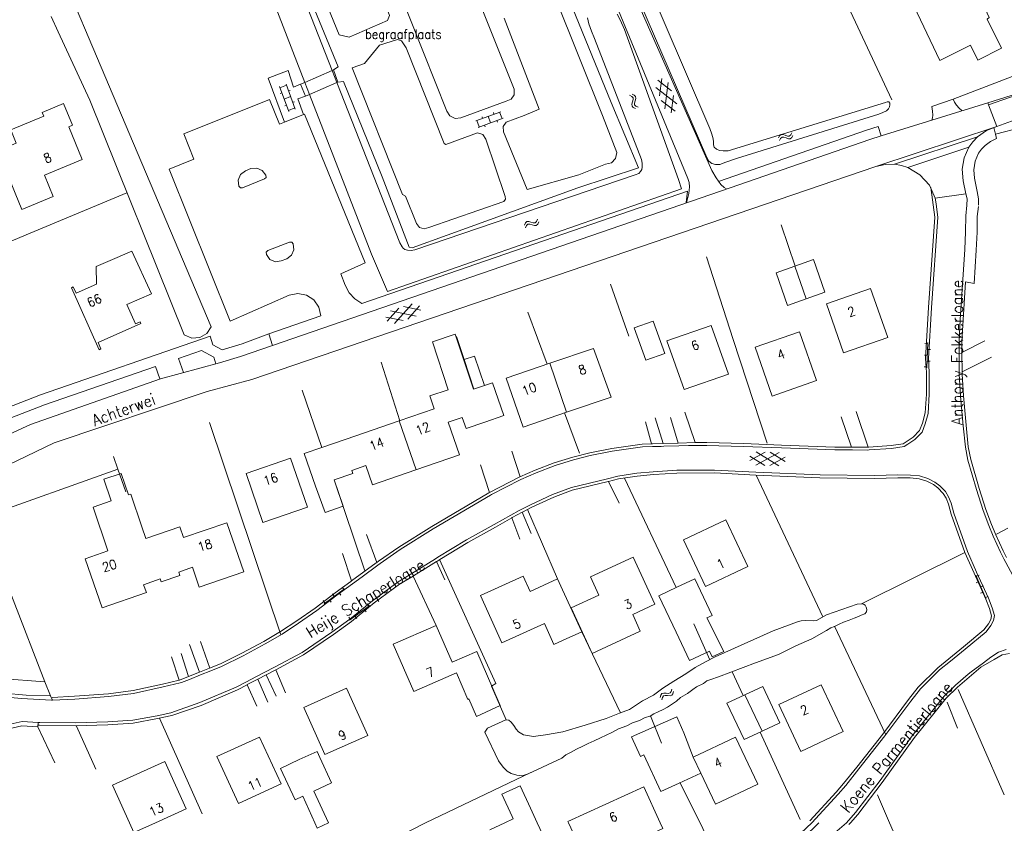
# Model space of a CAD drawing. Header units: metres. Extents: x 189705 to 199106, y 581686 to 588448.
# Tile 172 of 256: x 194606 to 194777, y 583500 to 583639. Entities that reach past the tile are written whole.
import ezdxf

# ---------------------------------------------------------------- set-up
doc = ezdxf.new("R2010")
doc.units = ezdxf.units.M
doc.layers.add('B-WA-OG-GBKN-G', color=7, linetype='Continuous', lineweight=18)
doc.styles.add('Style-STANDARD', font='STANDARD.shx')

msp = doc.modelspace()

# ---------------------------------------------------------------- linework, layer by layer
at = {"layer": 'B-WA-OG-GBKN-G'}
for p, q in [((194717.242, 583628.995), (194719.665, 583627.141)), ((194717.543, 583626.259), (194717.937, 583629.284)), ((194718.474, 583624.019), (194719.068, 583628.577)), ((194653.187, 583623.553), (194651.586, 583627.865)), ((194651.655, 583627.678), (194652.78, 583628.096)), ((194651.705, 583626.683), (194651.986, 583626.787)), ((194654.312, 583623.971), (194652.711, 583628.283)), ((194653.146, 583627.111), (194653.427, 583627.216)), ((194716.945, 583627.696), (194720.596, 583624.902)), ((194652.386, 583625.709), (194653.511, 583626.127)), ((194653.876, 583625.145), (194654.157, 583625.249)), ((194712.728, 583626.178), (194712.359, 583626.354)), ((194712.957, 583625.932), (194712.728, 583626.178)), ((194712.755, 583624.821), (194712.87, 583625.211)), ((194713.182, 583626.379), (194712.813, 583626.555)), ((194712.87, 583625.211), (194712.984, 583625.603)), ((194712.984, 583625.603), (194712.957, 583625.932)), ((194713.413, 583626.133), (194713.182, 583626.379)), ((194713.212, 583625.014), (194713.323, 583625.414)), ((194713.242, 583624.69), (194713.212, 583625.014)), ((194713.323, 583625.414), (194713.44, 583625.805)), ((194713.44, 583625.805), (194713.413, 583626.133)), ((194717.874, 583625.46), (194720.297, 583623.605)), ((194719.602, 583623.316), (194719.997, 583626.344)), ((194652.505, 583624.529), (194652.786, 583624.633)), ((194653.118, 583623.741), (194654.242, 583624.158)), ((194689.984, 583623.507), (194685.668, 583621.915)), ((194688.809, 583623.074), (194688.706, 583623.356)), ((194690.212, 583622.312), (194689.796, 583623.438)), ((194712.786, 583624.483), (194712.755, 583624.821)), ((194713.011, 583624.246), (194712.786, 583624.483)), ((194713.379, 583624.072), (194713.011, 583624.246)), ((194713.466, 583624.45), (194713.242, 583624.69)), ((194713.833, 583624.273), (194713.466, 583624.45)), ((194686.271, 583620.859), (194685.856, 583621.985)), ((194690.399, 583622.382), (194686.084, 583620.79)), ((194686.841, 583622.348), (194686.737, 583622.63)), ((194688.241, 583621.586), (194687.826, 583622.711)), ((194689.422, 583621.701), (194689.319, 583621.983)), ((194687.266, 583620.906), (194687.163, 583621.188)), ((194740.353, 583619.494), (194740.55, 583619.853)), ((194738.214, 583618.961), (194738.409, 583619.319)), ((194738.39, 583618.496), (194738.587, 583618.853)), ((194738.409, 583619.319), (194738.658, 583619.531)), ((194738.587, 583618.853), (194738.839, 583619.064)), ((194738.658, 583619.531), (194738.997, 583619.542)), ((194738.839, 583619.064), (194739.165, 583619.075)), ((194738.997, 583619.542), (194739.38, 583619.406)), ((194739.165, 583619.075), (194739.558, 583618.942)), ((194739.38, 583619.406), (194739.765, 583619.271)), ((194739.558, 583618.942), (194739.942, 583618.805)), ((194739.765, 583619.271), (194740.094, 583619.28)), ((194739.942, 583618.805), (194740.271, 583618.813)), ((194740.094, 583619.28), (194740.353, 583619.494)), ((194740.271, 583618.813), (194740.529, 583619.03)), ((194740.529, 583619.03), (194740.725, 583619.388)), ((194694.272, 583604.186), (194694.511, 583604.41)), ((194694.511, 583604.41), (194694.849, 583604.437)), ((194694.849, 583604.437), (194695.238, 583604.32)), ((194695.958, 583604.227), (194696.206, 583604.454)), ((194696.206, 583604.454), (194696.385, 583604.822)), ((194696.404, 583603.998), (194696.583, 583604.366)), ((194694.095, 583603.819), (194694.272, 583604.186)), ((194694.293, 583603.363), (194694.472, 583603.729)), ((194694.472, 583603.729), (194694.714, 583603.951)), ((194694.714, 583603.951), (194695.039, 583603.979)), ((194695.039, 583603.979), (194695.438, 583603.865)), ((194695.238, 583604.32), (194695.63, 583604.203)), ((194695.438, 583603.865), (194695.828, 583603.745)), ((194695.63, 583604.203), (194695.958, 583604.227)), ((194695.828, 583603.745), (194696.156, 583603.769)), ((194696.156, 583603.769), (194696.404, 583603.998)), ((194670.28, 583587.121), (194672.307, 583589.4)), ((194671.554, 583586.729), (194674.609, 583590.164)), ((194676.118, 583589.056), (194673.127, 583589.673)), ((194673.853, 583587.491), (194675.881, 583589.77)), ((194673.03, 583587.219), (194670.043, 583587.835)), ((194675.333, 583587.982), (194670.832, 583588.911)), ((194763.642, 583583.218), (194764.142, 583583.202)), ((194764.003, 583579.004), (194764.148, 583583.402)), ((194764.109, 583582.202), (194764.608, 583582.186)), ((194763.576, 583581.219), (194764.076, 583581.203)), ((194763.51, 583579.22), (194764.009, 583579.204)), ((194764.042, 583580.203), (194764.542, 583580.187)), ((194733.231, 583562.92), (194735.913, 583564.373)), ((194735.85, 583562.076), (194733.251, 583563.673)), ((194734.295, 583562.118), (194738.337, 583564.308)), ((194738.275, 583562.009), (194734.359, 583564.415)), ((194736.716, 583562.052), (194739.399, 583563.504)), ((194739.379, 583562.752), (194736.777, 583564.35)), ((194772.516, 583542.995), (194774.241, 583538.947)), ((194773.055, 583543.007), (194772.595, 583542.811)), ((194772.987, 583541.891), (194772.527, 583541.695)), ((194773.839, 583541.167), (194773.379, 583540.971)), ((194659.304, 583538.053), (194662.885, 583540.609)), ((194660.804, 583539.738), (194661.094, 583539.331)), ((194661.908, 583539.912), (194662.199, 583539.505)), ((194662.432, 583540.9), (194662.722, 583540.493)), ((194773.771, 583540.051), (194773.311, 583539.855)), ((194659.176, 583538.576), (194659.467, 583538.169)), ((194660.28, 583538.75), (194660.571, 583538.343)), ((194663.719, 583535.177), (194667.278, 583537.764)), ((194666.822, 583538.05), (194667.116, 583537.646)), ((194774.623, 583539.327), (194774.163, 583539.131)), ((194665.204, 583536.875), (194665.498, 583536.47)), ((194666.307, 583537.058), (194666.601, 583536.654)), ((194663.587, 583535.699), (194663.881, 583535.294)), ((194664.689, 583535.882), (194664.983, 583535.478)), ((194717.77, 583522.16), (194717.958, 583522.428)), ((194717.958, 583522.428), (194718.283, 583522.524)), ((194718.283, 583522.524), (194718.688, 583522.488)), ((194718.688, 583522.488), (194719.095, 583522.454)), ((194719.095, 583522.454), (194719.412, 583522.544)), ((194719.412, 583522.544), (194719.609, 583522.817)), ((194719.609, 583522.817), (194719.709, 583523.214)), ((194719.699, 583522.137), (194719.895, 583522.412)), ((194719.895, 583522.412), (194719.995, 583522.808)), ((194717.671, 583521.765), (194717.77, 583522.16)), ((194717.958, 583521.359), (194718.059, 583521.754)), ((194718.059, 583521.754), (194718.25, 583522.021)), ((194718.25, 583522.021), (194718.563, 583522.114)), ((194718.563, 583522.114), (194718.976, 583522.084)), ((194718.976, 583522.084), (194719.383, 583522.046)), ((194719.383, 583522.046), (194719.699, 583522.137))]:
    msp.add_line(p, q, dxfattribs=at)
at = {"layer": 'B-WA-OG-GBKN-G', "flags": 128}
for points in [[(194661.092, 583765.704), (194725.776, 583615.544), (194726.147, 583614.928), (194726.623, 583614.513), (194727.256, 583614.351), (194728.044, 583614.363), (194729.066, 583614.753), (194730.932, 583615.409), (194755.628, 583623.089), (194756.345, 583623.383), (194756.959, 583623.652), (194757.346, 583624.027), (194757.504, 583624.355), (194757.56, 583624.71), (194757.54, 583624.99), (194757.365, 583625.196), (194757.111, 583625.2), (194756.805, 583625.129), (194729.454, 583616.729), (194728.615, 583616.692), (194727.981, 583616.753), (194727.477, 583617.016), (194727.076, 583617.352), (194726.956, 583617.761), (194726.964, 583618.269), (194726.896, 583618.779), (194726.656, 583619.621), (194726.291, 583620.618)], [(194660.732, 583630.671), (194629.348, 583710.664), (194628.958, 583711.687), (194628.688, 583712.301), (194628.471, 583713.016), (194628.482, 583713.651), (194628.412, 583714.034), (194628.472, 583714.643), (194628.632, 583715.072), (194628.842, 583715.475), (194629.254, 583715.824), (194629.615, 583716.174), (194630.186, 583716.609), (194630.671, 583717.068), (194631.054, 583717.501), (194631.385, 583717.935), (194631.717, 583718.344), (194632.177, 583718.981)], [(194639.724, 583586.168), (194595.013, 583691.551), (194594.382, 583693.366), (194594.12, 583694.438), (194594.221, 583695.071), (194594.563, 583695.7), (194595.131, 583696.198), (194595.75, 583696.746), (194598.273, 583698.284), (194607.681, 583703.366), (194621.955, 583710.784), (194622.798, 583711.024), (194623.761, 583710.882), (194624.338, 583710.44), (194624.752, 583709.29), (194655.982, 583628.608)], [(194757.93, 583625.568), (194739.344, 583665.339), (194742.851, 583666.96), (194722.739, 583711.192)], [(194690.159, 583704.795), (194726.291, 583620.618)], [(194658.997, 583672.159), (194651.643, 583669.606), (194649.982, 583669.176), (194649.184, 583670.256), (194648.148, 583672.781), (194646.494, 583672.302), (194646.737, 583668.888), (194652.98, 583652.735), (194661.759, 583631.296), (194660.954, 583630.768)], [(194680.272, 583657.603), (194692.311, 583627.404)], [(194680.623, 583623.594), (194668.455, 583654.25)], [(194655.097, 583653.595), (194661.939, 583636.834)], [(194666.904, 583650.667), (194670.686, 583640.221), (194670.355, 583639.362), (194663.645, 583636.478), (194661.939, 583636.834)], [(194762.536, 583643.631), (194761.226, 583643.039), (194766.228, 583632.394), (194771.537, 583635.053), (194772.809, 583632.477), (194776.939, 583634.525), (194774.457, 583639.611), (194774.783, 583639.891), (194771.271, 583647.581), (194769.691, 583646.867)], [(194661.703, 583628.64), (194662.711, 583628.758), (194669.399, 583612.194), (194674.078, 583600.007), (194674.602, 583599.843), (194680.667, 583602.086), (194703.403, 583610.263), (194713.932, 583613.739), (194709.139, 583625.1), (194700.766, 583645.704), (194702.061, 583646.396)], [(194729.209, 583610.088), (194728.792, 583610.361), (194728.19, 583610.854), (194727.396, 583612.036), (194726.655, 583613.318), (194713.03, 583644.165)], [(194699.419, 583643.402), (194707.661, 583622.843), (194710.134, 583616.405)], [(194709.73, 583642.795), (194722.464, 583611.887), (194722.682, 583611.223), (194722.771, 583610.433), (194722.676, 583609.291), (194722.262, 583607.691)], [(194720.881, 583611.727), (194711.452, 583637.811), (194710.742, 583639.449), (194710.199, 583640.424)], [(194611.936, 583640.019), (194613.116, 583637.4)], [(194705.082, 583639.821), (194705.293, 583638.75), (194705.731, 583637.523), (194706.243, 583636.244), (194714.438, 583615.194), (194714.529, 583614.583), (194714.569, 583613.871), (194714.486, 583613.491), (194714.252, 583613.139), (194713.941, 583612.788), (194713.327, 583612.544), (194675.102, 583599.493)], [(194690.93, 583621.678), (194694.08, 583622.823), (194696.67, 583623.957), (194690.585, 583639.782)], [(194618.617, 583625.491), (194613.116, 583637.4)], [(194675.378, 583604.105), (194673.445, 583608.816), (194672.945, 583609.121), (194664.206, 583631.141), (194666.334, 583631.884), (194668.941, 583635.049), (194672.058, 583636.077), (194672.754, 583635.838), (194673.552, 583634.632), (194680.141, 583617.989), (194680.482, 583617.825), (194685.959, 583619.831)], [(194768.554, 583625.7), (194785.308, 583632.136)], [(194655.228, 583628.28), (194653.999, 583627.78), (194653.095, 583630.638), (194649.587, 583629.33), (194652.434, 583621.676)], [(194660.732, 583630.671), (194655.982, 583628.608)], [(194660.954, 583630.768), (194660.732, 583630.671)], [(194661.554, 583628.576), (194660.732, 583630.671)], [(194661.703, 583628.64), (194660.954, 583630.768)], [(194655.982, 583628.608), (194655.228, 583628.28)], [(194655.982, 583628.608), (194656.79, 583626.521)], [(194656.79, 583626.521), (194661.554, 583628.576)], [(194661.554, 583628.576), (194661.703, 583628.64)], [(194675.102, 583599.493), (194674.44, 583599.402), (194673.805, 583599.437), (194673.35, 583599.572), (194673.048, 583599.78), (194672.85, 583600.063), (194672.479, 583600.73), (194661.554, 583628.576)], [(194774.699, 583624.705), (194774.559, 583625.071), (194785.631, 583628.522), (194774.699, 583624.705)], [(194655.228, 583628.28), (194656.089, 583626.218)], [(194692.311, 583627.404), (194692.345, 583626.449), (194691.808, 583625.66), (194690.907, 583625.342)], [(194804.837, 583626.773), (194803.863, 583626.625), (194796.859, 583625.672), (194793.216, 583625.07), (194788.295, 583624.032), (194783.581, 583623.194), (194778.68, 583621.876), (194776.137, 583620.941)], [(194610.755, 583612.51), (194617.314, 583615.228), (194614.972, 583620.904), (194615.618, 583621.17), (194614.076, 583624.908), (194610.378, 583623.381), (194610.645, 583622.734), (194604.903, 583620.363), (194605.862, 583618.048), (194602.642, 583616.715), (194605.697, 583609.335)], [(194635.04, 583584.723), (194618.617, 583625.491)], [(194653.227, 583591.615), (194643.02, 583587.111), (194632.399, 583613.531), (194636.718, 583615.29), (194634.989, 583619.638), (194649.859, 583625.631), (194651.592, 583621.338), (194652.434, 583621.676)], [(194655.761, 583623.01), (194654.738, 583625.767), (194656.089, 583626.218)], [(194656.089, 583626.218), (194656.79, 583626.521)], [(194656.79, 583626.521), (194667.526, 583598.785)], [(194690.907, 583625.342), (194683.065, 583622.451)], [(194756.05, 583619.303), (194774.559, 583625.071)], [(194770.115, 583623.686), (194769.595, 583624.133), (194769.121, 583624.649), (194768.799, 583625.188), (194768.554, 583625.7), (194764.823, 583624.414), (194764.987, 583623.598), (194765.002, 583622.937), (194764.943, 583622.429), (194764.876, 583622.053)], [(194683.065, 583622.451), (194682.076, 583622.344), (194681.174, 583622.765), (194680.623, 583623.594)], [(194776.137, 583620.941), (194774.699, 583624.705)], [(194652.434, 583621.676), (194655.761, 583623.01)], [(194655.761, 583623.01), (194655.909, 583623.069), (194666.463, 583597.26), (194662.201, 583595.363), (194662.981, 583593.37)], [(194690.495, 583620.006), (194690.438, 583620.913), (194690.93, 583621.678)], [(194685.959, 583619.831), (194686.865, 583619.528), (194687.381, 583618.723)], [(194690.495, 583620.006), (194694.571, 583609.971), (194703.564, 583612.541), (194708.163, 583614.408)], [(194727.819, 583611.406), (194753.517, 583620.294), (194755.544, 583620.926), (194756.05, 583619.303)], [(194755.114, 583613.969), (194776.137, 583620.941)], [(194772.762, 583619.134), (194774.34, 583620.242), (194776.137, 583620.941)], [(194775.899, 583619.608), (194775.593, 583620.782)], [(194780.339, 583620.756), (194775.899, 583619.608)], [(194687.381, 583618.723), (194690.783, 583608.801)], [(194729.805, 583610.294), (194754.073, 583618.687), (194756.05, 583619.303)], [(194758.38, 583614.368), (194772.762, 583619.134)], [(194771.266, 583617.322), (194771.947, 583618.284), (194772.762, 583619.134)], [(194774.1, 583617.648), (194775.041, 583618.342), (194776.098, 583618.841)], [(194776.098, 583618.841), (194775.899, 583619.608)], [(194710.134, 583616.405), (194709.937, 583615.369), (194709.196, 583614.618), (194708.163, 583614.408)], [(194760.686, 583613.816), (194771.266, 583617.322)], [(194770.291, 583611.52), (194770.121, 583613.516), (194770.453, 583615.491), (194771.266, 583617.322)], [(194772.977, 583616.288), (194773.489, 583617.01), (194774.101, 583617.649)], [(194772.247, 583611.939), (194772.12, 583613.435), (194772.369, 583614.915), (194772.978, 583616.287)], [(194755.114, 583613.969), (194646.767, 583576.991), (194638.987, 583574.902), (194612.466, 583565.973), (194593.263, 583556.77)], [(194645.654, 583613.24), (194644.811, 583612.612), (194644.402, 583611.645), (194644.54, 583610.603)], [(194645.654, 583613.24), (194646.599, 583613.627)], [(194649.225, 583612.472), (194648.588, 583613.295), (194647.636, 583613.714), (194646.599, 583613.627)], [(194755.114, 583613.969), (194756.726, 583614.338), (194758.38, 583614.368)], [(194758.38, 583614.368), (194759.553, 583614.177), (194760.686, 583613.816)], [(194760.686, 583613.816), (194762.79, 583612.563), (194764.418, 583610.733), (194765.418, 583608.497)], [(194610.755, 583612.51), (194612.295, 583608.788), (194606.854, 583606.538), (194605.697, 583609.335)], [(194645.172, 583610.299), (194648.951, 583611.828)], [(194648.951, 583611.828), (194649.237, 583612.086), (194649.225, 583612.472)], [(194667.526, 583598.785), (194670.304, 583592.251), (194721.39, 583610.11), (194720.881, 583611.727)], [(194770.774, 583609.258), (194770.291, 583611.52)], [(194772.73, 583609.676), (194772.247, 583611.938)], [(194644.54, 583610.603), (194644.786, 583610.305), (194645.172, 583610.299)], [(194650.366, 583582.88), (194729.805, 583610.294)], [(194665.846, 583590.175), (194722.426, 583609.715), (194722.188, 583607.714)], [(194764.656, 583610.34), (194765.379, 583605.192), (194764.289, 583589.509), (194763.76, 583580.634), (194763.901, 583578.188)], [(194772.96, 583608.372), (194772.73, 583609.676)], [(194625.09, 583609.421), (194607.59, 583602.15)], [(194690.524, 583607.914), (194677.512, 583603.407)], [(194690.783, 583608.801), (194690.824, 583608.308), (194690.524, 583607.914)], [(194765.418, 583608.497), (194770.774, 583609.258)], [(194765.418, 583608.497), (194765.618, 583607.519), (194765.697, 583606.523)], [(194770.96, 583608.386), (194770.774, 583609.258)], [(194770.96, 583608.386), (194770.952, 583607.263)], [(194772.96, 583608.372), (194772.952, 583607.249)], [(194765.202, 583606.453), (194765.379, 583605.192), (194764.289, 583589.509), (194763.76, 583580.634), (194763.901, 583578.188)], [(194765.697, 583606.523), (194765.882, 583605.208), (194764.786, 583589.444), (194764.261, 583580.633), (194764.4, 583578.217)], [(194769.579, 583581.463), (194769.569, 583583.546), (194769.784, 583587.431), (194770.567, 583599.592), (194770.718, 583602.614), (194770.738, 583605.409), (194770.952, 583607.263)], [(194772.184, 583593.671), (194772.561, 583599.432), (194772.718, 583602.57), (194772.737, 583605.286), (194772.939, 583607.033)], [(194677.512, 583603.407), (194676.695, 583603.136), (194675.877, 583603.404), (194675.378, 583604.105)], [(194741.135, 583596.687), (194738.691, 583603.883)], [(194600.1, 583599.02), (194607.59, 583602.15)], [(194621.744, 583597.506), (194625.903, 583599.266), (194629.326, 583591.885), (194625.065, 583590.042)], [(194649.291, 583598.708), (194649.26, 583599.11), (194649.554, 583599.385)], [(194649.554, 583599.385), (194653.294, 583600.865)], [(194653.962, 583600.566), (194654.064, 583599.543), (194653.653, 583598.6), (194652.833, 583597.98)], [(194653.294, 583600.865), (194653.687, 583600.848), (194653.962, 583600.566)], [(194651.887, 583597.581), (194650.853, 583597.444), (194649.897, 583597.859), (194649.291, 583598.708)], [(194651.887, 583597.581), (194652.833, 583597.98)], [(194736.275, 583565.941), (194730.343, 583583.955), (194725.698, 583598.314)], [(194743.049, 583591.003), (194746.29, 583592.16), (194744.31, 583597.83), (194741.06, 583596.66)], [(194625.065, 583590.042), (194626.581, 583586.636), (194627.385, 583586.993), (194627.511, 583586.71), (194620.057, 583583.393), (194620.545, 583582.297), (194620.262, 583582.171), (194615.455, 583592.937), (194615.752, 583593.062), (194616.248, 583591.966), (194619.775, 583593.562), (194619.713, 583596.593), (194621.744, 583597.506)], [(194741.06, 583596.66), (194737.82, 583595.51), (194739.81, 583589.84), (194743.049, 583591.003)], [(194743.049, 583591.003), (194741.06, 583596.66)], [(194665.846, 583590.175), (194664.632, 583590.988), (194663.657, 583592.075), (194662.981, 583593.37)], [(194712.22, 583584.5), (194709.055, 583593.556)], [(194757.19, 583584.28), (194754.19, 583592.78), (194746.53, 583590.11), (194749.49, 583581.6), (194757.19, 583584.28)], [(194770.077, 583581.711), (194770.069, 583583.537), (194770.281, 583587.374), (194770.704, 583593.952)], [(194770.704, 583593.952), (194772.184, 583593.671)], [(194653.227, 583591.615), (194654.736, 583591.935), (194656.253, 583591.655), (194657.548, 583590.816), (194658.423, 583589.545), (194658.747, 583588.037)], [(194644.772, 583580.966), (194650.361, 583582.87), (194649.736, 583584.917), (194658.747, 583588.037)], [(194694.724, 583588.683), (194698.081, 583579.667)], [(194635.04, 583584.723), (194636.339, 583584.183), (194637.742, 583584.279), (194638.955, 583584.99), (194639.724, 583586.168)], [(194718.48, 583581.48), (194716.46, 583587.14), (194713.14, 583585.97), (194715.17, 583580.34), (194718.48, 583581.48)], [(194729.55, 583577.92), (194726.52, 583586.37), (194718.85, 583583.73), (194721.85, 583575.24), (194729.55, 583577.92)], [(194582.84, 583563.754), (194610.095, 583574.322), (194639.519, 583584.501), (194640.023, 583583.029), (194641.604, 583582.126), (194645.066, 583583.16)], [(194645.066, 583583.16), (194649.736, 583584.917)], [(194685.26, 583575.29), (194682.101, 583584.841), (194678.132, 583583.529), (194680.886, 583575.202), (194677.658, 583574.135), (194678.407, 583571.872)], [(194683.639, 583580.447), (194682.311, 583584.462)], [(194744.82, 583576.79), (194741.89, 583585.26), (194734.17, 583582.6), (194737.14, 583574.09), (194744.82, 583576.79)], [(194701.42, 583571.33), (194709.17, 583573.91), (194706.07, 583582.4), (194698.5, 583579.81)], [(194774.069, 583583.702), (194770.077, 583581.711)], [(194591.198, 583561.313), (194608.346, 583569.186), (194630.901, 583577.088), (194641.175, 583579.906), (194644.772, 583580.966)], [(194640.521, 583579.741), (194640.153, 583580.845), (194638.046, 583582.037), (194634.035, 583580.648), (194634.881, 583578.226)], [(194683.639, 583580.447), (194685.448, 583581.051), (194687.197, 583575.955)], [(194685.336, 583575.316), (194683.639, 583580.447)], [(194769.603, 583578.085), (194769.58, 583581.131), (194769.579, 583581.463)], [(194770.079, 583581.465), (194770.077, 583581.711)], [(194770.079, 583581.465), (194770.101, 583578.332)], [(194770.101, 583578.332), (194775.191, 583580.862)], [(194584.304, 583562.323), (194610.762, 583572.593), (194630.035, 583579.274), (194630.798, 583577.105)], [(194669.251, 583580.022), (194672.453, 583569.822)], [(194698.5, 583579.81), (194690.94, 583577.23), (194693.91, 583568.74), (194701.42, 583571.33)], [(194698.5, 583579.81), (194701.42, 583571.33)], [(194753.907, 583565.255), (194757.778, 583565.504), (194759.872, 583565.83), (194760.412, 583566.164), (194761.599, 583566.976), (194762.733, 583568.142), (194763.219, 583569.436), (194763.712, 583571.188), (194763.914, 583574.444), (194763.9, 583578.215)], [(194753.939, 583564.756), (194757.832, 583565.006), (194760.048, 583565.351), (194760.69, 583565.748), (194761.923, 583566.592), (194763.164, 583567.868), (194763.695, 583569.282), (194764.208, 583571.104), (194764.414, 583574.43), (194764.4, 583578.217)], [(194777.347, 583545.864), (194776.774, 583547.01), (194775.523, 583549.8), (194774.765, 583551.617), (194773.766, 583554.225), (194772.581, 583557.904), (194771.113, 583562.96), (194770.668, 583565.23), (194770.297, 583568.972), (194769.821, 583574.088), (194769.604, 583577.929), (194769.603, 583578.085)], [(194770.101, 583578.332), (194770.103, 583578.088)], [(194777.794, 583546.088), (194777.23, 583547.215), (194775.979, 583550.005), (194775.234, 583551.791), (194774.237, 583554.394), (194773.056, 583558.059), (194771.6, 583563.075), (194771.164, 583565.302), (194770.791, 583569.066), (194770.319, 583574.134), (194770.104, 583577.94), (194770.103, 583578.088)], [(194683.321, 583570.414), (194683.99, 583568.47), (194687.21, 583569.58), (194690.54, 583570.72), (194688.58, 583576.43), (194685.26, 583575.29)], [(194655.489, 583575.168), (194658.952, 583565.19)], [(194678.407, 583571.872), (194672.36, 583569.79)], [(194680.879, 583569.574), (194683.321, 583570.414)], [(194703.671, 583564.21), (194701.077, 583571.212)], [(194716.781, 583570.35), (194718.176, 583565.881)], [(194720.786, 583565.953), (194719.45, 583570.409)], [(194721.93, 583571.334), (194723.724, 583566.034)], [(194750.9, 583565.25), (194749.105, 583570.536)], [(194751.737, 583571.459), (194753.775, 583565.254)], [(194651.798, 583532.635), (194639.445, 583569.508)], [(194672.36, 583569.79), (194664.801, 583567.179)], [(194675.285, 583561.295), (194672.36, 583569.79)], [(194675.27, 583561.29), (194682.83, 583563.9), (194680.879, 583569.574)], [(194716.192, 583565.826), (194715.118, 583569.64)], [(194657.82, 583558.479), (194655.869, 583564.151), (194658.951, 583565.193), (194664.801, 583567.179)], [(194693.298, 583560.084), (194695.963, 583561.266), (194699.272, 583562.538), (194702.482, 583563.516), (194705.438, 583564.262), (194709.279, 583565.016), (194714.546, 583565.777), (194716.192, 583565.826)], [(194693.501, 583559.627), (194696.145, 583560.8), (194699.444, 583562.068), (194702.61, 583563.033), (194705.544, 583563.773), (194709.368, 583564.524), (194714.589, 583565.278), (194716.332, 583565.33)], [(194716.192, 583565.826), (194716.317, 583565.83)], [(194716.317, 583565.83), (194718.176, 583565.881)], [(194716.332, 583565.33), (194717.869, 583565.377), (194718.329, 583565.392)], [(194718.176, 583565.881), (194720.786, 583565.953)], [(194718.329, 583565.392), (194720.93, 583565.476)], [(194720.786, 583565.953), (194723.724, 583566.034)], [(194720.93, 583565.476), (194722.572, 583565.529), (194723.892, 583565.539)], [(194723.724, 583566.034), (194723.888, 583566.039)], [(194723.888, 583566.039), (194725.784, 583566.053), (194732.131, 583565.873), (194738.77, 583565.613), (194748.016, 583565.26), (194750.9, 583565.25)], [(194723.892, 583565.539), (194725.774, 583565.553), (194732.098, 583565.374), (194738.751, 583565.113), (194747.995, 583564.76), (194751.07, 583564.75)], [(194750.9, 583565.25), (194751.072, 583565.25)], [(194751.072, 583565.25), (194753.775, 583565.254)], [(194753.775, 583565.254), (194753.907, 583565.255)], [(194622.73, 583563.611), (194623.503, 583561.395)], [(194656.42, 583554.84), (194653.5, 583563.34), (194645.76, 583560.68), (194648.67, 583552.14), (194656.42, 583554.84)], [(194693.35, 583560.101), (194691.937, 583564.528)], [(194751.07, 583564.75), (194753.737, 583564.743), (194753.939, 583564.756)], [(194666.557, 583562.031), (194664.133, 583561.204)], [(194666.557, 583562.031), (194667.7, 583558.68), (194675.27, 583561.29)], [(194686.486, 583562.151), (194688.028, 583557.359)], [(194623.503, 583561.395), (194599.791, 583552.963), (194610.847, 583524.493)], [(194625.35, 583556.938), (194624.076, 583560.667), (194621.092, 583559.697), (194622.336, 583555.891)], [(194623.509, 583561.397), (194623.503, 583561.395)], [(194623.503, 583561.395), (194624.868, 583557.486)], [(194664.133, 583561.204), (194664.311, 583560.689), (194661.067, 583559.585)], [(194688.028, 583557.359), (194693.298, 583560.084)], [(194734.287, 583560.891), (194727.127, 583561.261), (194720.571, 583561.216), (194716.476, 583560.977), (194713.6, 583560.694), (194710.34, 583560.213), (194708.503, 583559.762)], [(194734.261, 583560.392), (194727.121, 583560.761), (194720.584, 583560.716), (194716.529, 583560.479), (194713.66, 583560.197), (194710.436, 583559.721), (194708.726, 583559.301)], [(194743.66, 583500.338), (194748.232, 583505.319), (194749.506, 583506.798), (194751.799, 583509.64), (194756.314, 583515.41), (194760.805, 583521.432), (194762.494, 583523.577), (194765.865, 583526.917), (194767.809, 583528.464), (194770.353, 583530.554), (194773.898, 583533.522), (194774.67, 583534.524), (194775.085, 583535.3), (194775.192, 583535.944), (194774.845, 583537.192), (194774.199, 583538.821), (194772.177, 583543.323), (194770.59, 583546.952), (194768.2, 583553.625), (194767.747, 583555.325), (194767.31, 583556.383), (194766.814, 583557.203), (194765.884, 583558.163), (194765.119, 583558.74), (194763.978, 583559.308), (194762.634, 583559.757), (194761.109, 583559.903), (194758.938, 583559.914), (194754.918, 583559.801), (194745.406, 583559.905), (194734.265, 583560.391)], [(194744.028, 583500), (194748.595, 583504.975), (194749.89, 583506.478), (194752.198, 583509.338), (194756.714, 583515.11), (194761.208, 583521.136), (194762.868, 583523.244), (194766.2, 583526.545), (194768.079, 583528.039), (194770.629, 583530.133), (194774.261, 583533.174), (194775.092, 583534.253), (194775.564, 583535.135), (194775.704, 583535.972), (194775.32, 583537.35), (194774.661, 583539.013), (194772.626, 583543.544), (194771.058, 583547.128), (194768.677, 583553.775), (194768.222, 583555.485), (194767.757, 583556.611), (194767.213, 583557.509), (194766.213, 583558.542), (194765.385, 583559.165), (194764.175, 583559.769), (194762.735, 583560.25), (194761.136, 583560.403), (194758.926, 583560.414), (194754.909, 583560.301), (194745.433, 583560.405), (194734.287, 583560.891)], [(194745.946, 583535.763), (194734.319, 583560.401)], [(194657.82, 583558.479), (194659.495, 583553.907), (194662.644, 583555.006), (194661.067, 583559.585)], [(194661.062, 583559.583), (194666.388, 583543.774)], [(194688.184, 583556.878), (194688.41, 583557.012), (194693.381, 583559.574), (194693.501, 583559.627)], [(194708.503, 583559.762), (194702.278, 583558.235), (194699.006, 583557.043), (194695.165, 583555.25), (194693.522, 583554.42)], [(194708.622, 583559.276), (194702.422, 583557.755), (194699.193, 583556.579), (194695.378, 583554.798), (194693.747, 583553.974)], [(194708.726, 583559.301), (194708.622, 583559.276)], [(194710.568, 583555.508), (194708.726, 583559.301)], [(194720.442, 583540.835), (194711.469, 583559.87)], [(194625.73, 583557.07), (194625.35, 583556.938)], [(194625.73, 583557.07), (194627.69, 583551.4)], [(194668.478, 583545.204), (194668.764, 583545.413), (194672.267, 583547.871), (194677.999, 583551.459), (194687.931, 583557.309)], [(194668.658, 583544.717), (194669.081, 583545.025), (194672.551, 583547.459), (194678.25, 583551.026), (194688.184, 583556.878)], [(194687.931, 583557.309), (194688.028, 583557.359)], [(194622.336, 583555.891), (194619.212, 583554.806), (194621.787, 583547.244)], [(194610.847, 583524.493), (194603.148, 583525.08), (194602.037, 583525.53), (194601.408, 583525.896), (194600.703, 583526.289), (194600.1, 583526.68), (194599.678, 583527.296), (194599.085, 583528.348), (194590.684, 583552.298), (194597.331, 583554.673)], [(194691.742, 583553.431), (194688.858, 583551.794), (194684.038, 583549.128), (194679.085, 583546.108), (194678.64, 583545.832)], [(194693.522, 583554.42), (194693.167, 583554.24), (194691.742, 583553.431)], [(194691.989, 583552.996), (194693.718, 583553.958)], [(194693.718, 583553.958), (194693.747, 583553.974)], [(194695.287, 583550.266), (194693.718, 583553.958)], [(194699.866, 583542.367), (194694.619, 583554.429)], [(194628.38, 583549.39), (194627.69, 583551.4)], [(194628.38, 583549.39), (194634.24, 583551.41), (194634.93, 583549.52), (194642.45, 583552.1), (194645.37, 583543.57), (194637.65, 583540.93), (194636.454, 583544.367)], [(194691.921, 583552.957), (194689.089, 583551.35), (194684.297, 583548.7), (194679.397, 583545.713), (194678.903, 583545.407)], [(194691.989, 583552.996), (194691.921, 583552.957)], [(194691.921, 583552.957), (194693.315, 583549.282)], [(194732.92, 583544.5), (194729.08, 583552.63), (194721.73, 583549.16), (194725.55, 583541.01), (194732.92, 583544.5)], [(194668.478, 583545.204), (194666.698, 583550.045)], [(194776.059, 583550.111), (194778.073, 583551.163)], [(194611.789, 583522.067), (194607.598, 583522.186), (194603.716, 583522.529), (194602.373, 583522.703), (194601.132, 583522.952), (194599.92, 583523.429), (194598.736, 583524.059), (194597.739, 583525.295), (194597.199, 583526.447), (194593.665, 583535.679), (194589.276, 583549.391)], [(194621.787, 583547.244), (194617.8, 583545.86), (194620.79, 583537.33), (194628.45, 583540.01), (194627.986, 583541.345)], [(194662.503, 583546.759), (194664.096, 583542.016)], [(194752.654, 583538.044), (194770.601, 583546.938)], [(194664.096, 583542.016), (194668.364, 583545.121)], [(194664.263, 583541.52), (194665.944, 583542.738), (194668.658, 583544.717)], [(194668.364, 583545.121), (194668.478, 583545.204)], [(194678.64, 583545.832), (194674.576, 583543.306)], [(194674.842, 583542.883), (194678.846, 583545.371)], [(194680.266, 583542.2), (194678.846, 583545.371)], [(194679.376, 583545.703), (194689.145, 583524.164), (194688.397, 583523.74), (194690.934, 583517.877)], [(194716.76, 583537.98), (194712.98, 583546.13), (194705.56, 583542.7), (194707.039, 583539.538)], [(194828.614, 583500), (194825.945, 583505.165), (194824.587, 583507.576), (194822.414, 583509.899), (194820.615, 583511.758), (194818.836, 583513.312), (194816.451, 583515.053), (194814.066, 583516.871), (194811.899, 583517.999), (194809.001, 583519.419), (194801.284, 583523.026), (194798.588, 583524.417), (194794.258, 583526.927), (194791.319, 583528.983), (194788.808, 583530.828), (194787.153, 583532.176), (194785.174, 583533.911), (194782.999, 583536.107), (194781.412, 583538.496), (194779.806, 583541.318), (194777.684, 583545.19), (194777.347, 583545.864)], [(194611.979, 583521.276), (194606.776, 583521.59), (194603.503, 583521.897), (194601.349, 583522.237), (194599.754, 583522.644), (194598.47, 583523.326), (194597.568, 583524.154), (194597.074, 583525.001), (194596.334, 583526.36), (194595.409, 583528.84), (194591.613, 583539.144), (194590.702, 583543.043)], [(194634.088, 583543.522), (194634.28, 583542.97), (194631, 583541.83)], [(194636.454, 583544.367), (194634.088, 583543.522)], [(194674.576, 583543.306), (194674.541, 583543.284), (194672.155, 583541.849), (194667.705, 583538.567), (194663.765, 583535.378), (194660.654, 583533.09), (194655.515, 583529.59), (194650.721, 583527)], [(194674.842, 583542.883), (194674.8, 583542.857), (194672.433, 583541.433), (194668.024, 583538.181), (194664.069, 583534.981), (194660.954, 583532.69), (194655.769, 583529.159), (194650.959, 583526.56)], [(194678.75, 583534.29), (194674.787, 583542.851)], [(194695.076, 583540.194), (194693.89, 583542.84), (194686.48, 583539.48), (194690.19, 583531.27), (194697.57, 583534.63)], [(194627.986, 583541.345), (194630.823, 583542.342)], [(194631, 583541.83), (194630.823, 583542.342)], [(194639.444, 583526.863), (194641.3, 583527.608), (194645.046, 583529.456), (194648.867, 583531.504), (194651.767, 583533.196), (194654.605, 583535.09), (194657.778, 583537.247), (194661.215, 583539.928), (194663.97, 583541.925)], [(194639.63, 583526.399), (194641.5, 583527.15), (194645.291, 583529.02), (194649.11, 583531.067), (194652.035, 583532.773), (194654.86, 583534.659), (194658.072, 583536.843), (194661.521, 583539.532), (194664.263, 583541.52)], [(194663.97, 583541.925), (194664.096, 583542.016)], [(194664.263, 583541.52), (194664.272, 583541.495)], [(194695.076, 583540.194), (194699.866, 583542.367)], [(194699.866, 583542.367), (194700.74, 583540.44)], [(194725.77, 583535.578), (194726.68, 583536), (194723.69, 583542.36), (194720.58, 583540.9), (194717.46, 583539.43), (194720.43, 583533.11)], [(194700.74, 583540.44), (194704.05, 583533.15), (194700.85, 583531.72)], [(194712.91, 583536.18), (194714.219, 583533.28), (194705.846, 583529.421), (194702.195, 583537.334), (194707.039, 583539.538)], [(194750.511, 583535.187), (194751.355, 583535.529), (194752.121, 583535.796), (194752.583, 583536.068), (194753.197, 583536.287), (194753.482, 583536.638), (194753.565, 583537.043), (194753.469, 583537.426), (194753.272, 583537.811), (194752.996, 583537.993), (194752.616, 583538.05), (194751.878, 583537.986), (194746.536, 583536.09), (194744.844, 583535.152), (194744.334, 583535.084), (194742.861, 583535.108), (194742.174, 583535.043), (194741.511, 583534.901), (194737.293, 583533.343), (194727.233, 583528.805), (194725.568, 583527.968), (194723.773, 583526.955), (194722.103, 583525.864), (194720.075, 583524.576), (194718.149, 583523.362), (194716.529, 583522.143), (194714.633, 583521.182), (194712.372, 583519.694), (194710.633, 583519.011), (194708.281, 583518.083), (194704.628, 583516.923), (194700.798, 583515.791), (194697.74, 583515.256), (194695.703, 583514.959), (194693.954, 583515.267), (194693.073, 583515.764), (194692.675, 583516.279), (194692.279, 583516.895), (194691.805, 583517.462), (194691.404, 583517.824), (194690.872, 583517.884)], [(194712.91, 583536.18), (194716.76, 583537.98)], [(194681.57, 583527.9), (194678.75, 583534.29), (194671.29, 583531), (194674.92, 583522.78), (194682.28, 583526.04)], [(194697.57, 583534.63), (194699.204, 583530.985), (194700.85, 583531.72)], [(194720.43, 583533.11), (194722.75, 583528.16), (194726.247, 583529.79), (194726.723, 583528.819), (194728.718, 583529.717), (194725.77, 583535.578)], [(194723.509, 583534.531), (194726.273, 583528.323)], [(194750.511, 583535.187), (194749.514, 583534.822), (194748.746, 583534.479), (194747.927, 583534.111), (194747.288, 583533.867), (194746.568, 583533.37), (194744.004, 583531.938), (194741.214, 583530.713), (194738.217, 583529.236), (194734.255, 583527.776)], [(194710.77, 583519.065), (194704.05, 583533.15)], [(194756.846, 583515.287), (194747.944, 583534.118)], [(194635.921, 583530.977), (194637.678, 583526.165)], [(194639.467, 583526.871), (194637.861, 583531.504)], [(194635.765, 583525.409), (194634.523, 583529.398)], [(194688.59, 583523.29), (194685.82, 583529.73), (194681.57, 583527.9)], [(194777.768, 583530.093), (194776.439, 583529.606), (194775.079, 583528.789), (194773.843, 583527.768), (194771.658, 583526.227), (194771.173, 583525.807)], [(194778.341, 583529.372), (194777.041, 583529.139), (194775.657, 583528.373), (194773.375, 583527.049)], [(194632.811, 583528.791), (194634.152, 583524.779)], [(194734.255, 583527.776), (194727.812, 583525.339), (194726.483, 583524.904), (194725.768, 583524.636), (194725.176, 583524.213), (194723.972, 583523.623), (194723.354, 583523.125), (194722.403, 583522.454), (194721.223, 583521.736), (194720.501, 583521.112), (194719.628, 583520.517), (194718.96, 583520.07), (194718.19, 583519.65), (194717.346, 583519.258), (194716.603, 583518.939), (194715.91, 583518.493), (194715.093, 583518.252), (194714.068, 583517.735), (194712.893, 583517.348), (194711.894, 583516.83), (194710.437, 583516.295), (194709.258, 583515.679), (194708.31, 583515.186), (194707.286, 583514.745), (194706.185, 583514.229), (194705.186, 583513.737), (194704.264, 583513.295), (194703.138, 583512.779), (194702.215, 583512.286), (194701.292, 583511.793), (194700.572, 583511.245), (194694.758, 583508.468), (194693.737, 583508.154), (194692.773, 583508.271), (194691.812, 583508.541), (194691.132, 583508.934), (194690.432, 583509.631), (194689.612, 583510.737), (194687.204, 583515.758), (194687.672, 583516.411), (194690.872, 583517.884)], [(194637.678, 583526.165), (194635.765, 583525.409)], [(194639.444, 583526.863), (194637.678, 583526.165)], [(194637.854, 583525.685), (194639.63, 583526.399)], [(194649.055, 583526.141), (194647.59, 583525.385)], [(194650.721, 583527), (194649.055, 583526.141)], [(194650.917, 583526.538), (194649.263, 583525.685)], [(194650.959, 583526.56), (194650.917, 583526.538)], [(194652.605, 583522.572), (194650.917, 583526.538)], [(194682.28, 583526.04), (194684.26, 583521.43), (194684.43, 583521.503)], [(194732.092, 583522.087), (194730.181, 583526.235)], [(194771.173, 583525.807), (194768.977, 583523.907), (194766.964, 583521.958), (194761.414, 583515.11), (194755.85, 583507.322), (194751.592, 583501.774), (194750.051, 583500)], [(194773.375, 583527.049), (194769.317, 583523.54), (194767.332, 583521.619), (194761.818, 583514.814), (194756.247, 583507.018), (194751.981, 583501.459), (194750.713, 583500)], [(194645.74, 583524.431), (194644.033, 583523.551), (194637.763, 583520.857), (194632.729, 583519.109), (194630.307, 583518.589), (194626.127, 583517.819), (194621.752, 583517.509), (194616.108, 583517.346), (194609.935, 583517.421), (194609.652, 583517.437)], [(194610.847, 583524.493), (194611.789, 583522.067)], [(194612.104, 583521.782), (194615.989, 583521.961), (194621.852, 583522.401), (194626.145, 583522.962), (194631.265, 583524.09), (194634.152, 583524.779)], [(194612.127, 583521.283), (194616.048, 583521.464), (194621.899, 583521.903), (194626.228, 583522.468), (194631.38, 583523.604), (194634.312, 583524.304)], [(194634.152, 583524.779), (194634.195, 583524.79)], [(194635.765, 583525.409), (194634.195, 583524.79)], [(194634.312, 583524.304), (194634.568, 583524.365), (194635.921, 583524.909)], [(194635.921, 583524.909), (194637.854, 583525.685)], [(194647.59, 583525.385), (194645.74, 583524.431)], [(194647.792, 583524.927), (194645.969, 583523.987)], [(194649.263, 583525.685), (194647.792, 583524.927)], [(194649.555, 583520.945), (194647.792, 583524.927)], [(194649.263, 583525.685), (194650.969, 583521.964)], [(194645.944, 583523.974), (194644.253, 583523.102), (194637.947, 583520.392), (194632.86, 583518.626), (194630.398, 583518.097), (194626.191, 583517.322), (194621.778, 583517.009), (194616.117, 583516.846), (194609.924, 583516.921), (194609.624, 583516.938)], [(194645.969, 583523.987), (194645.944, 583523.974)], [(194645.944, 583523.974), (194647.612, 583520.239)], [(194666.89, 583515.15), (194663.23, 583523.35), (194655.81, 583520.03), (194659.45, 583511.84), (194666.89, 583515.15)], [(194688.59, 583523.29), (194689.889, 583520.338), (194685.789, 583518.475), (194684.43, 583521.503)], [(194735.36, 583515.9), (194738.47, 583517.36), (194735.5, 583523.68), (194732.38, 583522.22)], [(194749.47, 583515.82), (194745.62, 583523.98), (194738.26, 583520.55), (194742.11, 583512.38), (194749.47, 583515.82)], [(194777.39, 583504.824), (194769.448, 583523.137)], [(194611.789, 583522.067), (194612.127, 583521.283)], [(194611.979, 583521.276), (194612.127, 583521.283)], [(194732.38, 583522.22), (194729.25, 583520.77), (194732.24, 583514.43), (194735.36, 583515.9)], [(194735.36, 583515.9), (194732.38, 583522.22)], [(194769.287, 583516.43), (194767.506, 583520.958)], [(194609.652, 583517.437), (194606.863, 583517.598), (194604.823, 583517.148), (194603.416, 583516.561), (194602.209, 583515.793), (194601.101, 583514.871), (194600.322, 583513.816), (194599.639, 583512.429), (194599.272, 583510.199), (194599.262, 583504.887), (194598.986, 583500)], [(194609.615, 583516.675), (194609.652, 583517.437)], [(194638.16, 583501.561), (194630.757, 583518.164)], [(194714.83, 583511.79), (194714.266, 583511.526), (194712.71, 583514.896), (194720.545, 583518.412), (194721.775, 583515.618)], [(194717.9, 583513.797), (194715.993, 583518.546)], [(194609.615, 583516.675), (194606.825, 583516.811), (194605.072, 583516.428), (194603.769, 583515.884), (194602.659, 583515.177), (194601.659, 583514.345), (194600.974, 583513.419), (194600.371, 583512.194), (194600.033, 583510.136), (194600.022, 583504.869), (194599.688, 583500)], [(194612.539, 583510.415), (194609.615, 583516.675)], [(194619.661, 583509.283), (194616.328, 583516.793)], [(194723.42, 583511.39), (194721.775, 583515.618)], [(194741.968, 583500.584), (194735.013, 583515.736)], [(194651.86, 583506.74), (194648.08, 583514.89), (194640.7, 583511.48), (194644.48, 583503.33), (194651.86, 583506.74)], [(194724.726, 583508.609), (194727.26, 583503.21), (194734.62, 583506.69), (194730.77, 583514.85), (194723.42, 583511.39)], [(194657.54, 583505.5), (194660.61, 583506.92), (194658.582, 583511.322), (194658.09, 583512.39), (194655.01, 583510.96), (194651.74, 583509.44), (194654.27, 583503.99), (194655.644, 583504.624)], [(194625.504, 583500), (194622.56, 583506.53), (194631.66, 583510.64), (194635.39, 583502.44)], [(194714.83, 583511.79), (194717.77, 583505.42), (194720.948, 583506.852)], [(194723.42, 583511.39), (194724.726, 583508.609)], [(194676.943, 583500), (194695.24, 583508.698)], [(194724.726, 583508.609), (194720.948, 583506.852)], [(194724.615, 583500), (194721.096, 583506.978)], [(194657.54, 583505.5), (194660.069, 583500)], [(194695.14, 583502.54), (194693.355, 583506.425), (194690.17, 583504.979), (194691.96, 583501.1)], [(194701.748, 583500), (194701.66, 583500.19), (194714.81, 583506.25)], [(194714.81, 583506.25), (194717.698, 583500)], [(194657.71, 583500), (194655.644, 583504.624)], [(194757.508, 583500), (194755.428, 583504.838)], [(194635.39, 583502.44), (194630.015, 583500)], [(194696.33, 583500), (194695.14, 583502.54)], [(194690.722, 583500), (194692.162, 583500.668)], [(194691.96, 583501.1), (194692.162, 583500.668)], [(194630.015, 583500), (194626.27, 583498.3), (194625.504, 583500)], [(194660.069, 583500), (194660.08, 583499.976), (194658.122, 583499.078), (194657.71, 583500)], [(194671.49, 583491.46), (194669.333, 583496.087), (194676.943, 583500)], [(194688.07, 583498.77), (194690.722, 583500)], [(194694.5, 583495.663), (194694.94, 583494.72), (194698.12, 583496.18), (194696.33, 583500)], [(194717.698, 583500), (194718.16, 583499), (194713.17, 583496.67), (194714.02, 583494.86), (194710.81, 583493.37), (194710.01, 583495.2), (194705.03, 583492.9), (194701.748, 583500)], [(194729.696, 583489.179), (194724.615, 583500)], [(194744.028, 583500), (194741.139, 583497.244), (194735.47, 583492.902), (194729.139, 583488.82)], [(194742.54, 583497.396), (194745.209, 583500)], [(194744.792, 583495.473), (194750.051, 583500)], [(194750.713, 583500), (194750.428, 583499.672)], [(194769.653, 583472.393), (194757.508, 583500)]]:
    msp.add_lwpolyline(points, dxfattribs=at)

# ---------------------------------------------------------------- texts
at = {"layer": 'B-WA-OG-GBKN-G', "style": 'Style-STANDARD'}
msp.add_text('begraafplaats', height=1.6, dxfattribs=at).set_placement((194666.412, 583636.173))
for s, height, rotation, p in [('8', 1.6, 22.51411, (194611.029, 583614.518)), ('Anthony Fokkerloane', 2, 90, (194770.245, 583569.057)), ('66', 1.6, 24.33487, (194618.607, 583589.466)), ('2', 1.6, 18.41683, (194750.54, 583587.836)), ('6', 1.6, 21.28017, (194723.453, 583581.95)), ('4', 1.6, 21.22677, (194738.37, 583580.393)), ('8', 1.6, 21.22677, (194703.861, 583577.723)), ('10', 1.6, 21.22677, (194694.064, 583574.163)), ('Achterwei', 2, 19.88517, (194619.47, 583568.869)), ('12', 1.6, 21.22677, (194675.585, 583567.266)), ('14', 1.6, 21.22677, (194667.57, 583564.596)), ('16', 1.6, 18.67058, (194649.096, 583558.538)), ('18', 1.6, 17.63772, (194637.686, 583547.052)), ('20', 1.6, 16.8584, (194621.075, 583543.531)), ('Heije Schaperloane', 2, 31.38612, (194657, 583532)), ('1', 1.6, 24.33487, (194727.964, 583544.017)), ('3', 1.6, 24.33487, (194711.841, 583536.985)), ('5', 1.6, 24.33487, (194692.525, 583533.538)), ('7', 1.6, 24.38707, (194677.548, 583525.14)), ('Koene Parmentierloane', 2, 50.06975, (194750.337, 583501.55)), ('2', 1.6, 24.33487, (194742.465, 583518.595)), ('9', 1.6, 24.33487, (194662.252, 583514.232)), ('4', 1.6, 24.33487, (194727.477, 583509.461)), ('11', 1.6, 24.33487, (194646.508, 583505.491)), ('13', 1.6, 24.33487, (194629.385, 583501.043)), ('6', 1.6, 23.69497, (194709.274, 583500.021))]:
    msp.add_text(s, height=height, rotation=rotation, dxfattribs=at).set_placement(p)

doc.saveas('drawing.dxf')
